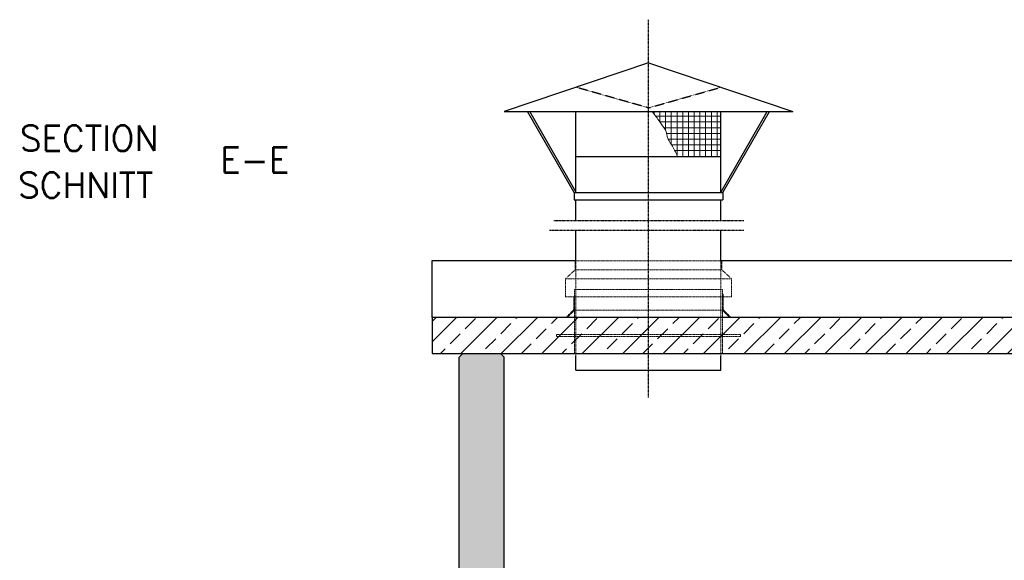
# Model space of a CAD drawing. Header units: millimetres. Extents: x -197187 to 241957296, y -45270 to 70505.
# Tile 96 of 116: x 69394 to 74854, y -24107 to -21110. Entities that reach past the tile are written whole.
import ezdxf

# ---------------------------------------------------------------- set-up
doc = ezdxf.new("R2010")
doc.units = ezdxf.units.MM
doc.header["$LTSCALE"] = 0.5
for name, pattern in [('DASHDOT', [1, 0.5, -0.25, 0, -0.25]), ('HIDDEN', [0.375, 0.25, -0.125]), ('JIS_02_1.0', [2, 1, -1])]:
    doc.linetypes.add(name, pattern=pattern)
for name, color, linetype in [('21', 7, 'Continuous'), ('4', 7, 'Continuous'), ('41', 7, 'Continuous')]:
    doc.layers.add(name, color=color, linetype=linetype)
doc.styles.add('ROMANS', font='ROMANS', dxfattribs={"height": 0.2})
pattern_1 = [(45, (123557.7247622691, -877.6500483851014), (-112.2532015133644, 112.2532015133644), []), (45, (123669.9780122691, -877.6500483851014), (-112.2532015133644, 112.2532015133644), [79.375, -39.6875])]

msp = doc.modelspace()

# ---------------------------------------------------------------- hatches: boundary and pattern name
at = {"lineweight": 5}
h = msp.add_hatch(dxfattribs=at)
h.set_pattern_fill('ANSI33', color=256, scale=25)
h.set_pattern_definition(pattern_1)
h.paths.add_polyline_path([(80638.29109379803, -22760.15967597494), (71680.85854826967, -22760.15967597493), (71680.85854826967, -22960.89771979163), (76010.79109379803, -22960.89771979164), (76010.79109379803, -23460.89771979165), (76410.79109379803, -23460.89771979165), (76410.79109379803, -22960.89771979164), (80150.79109379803, -22960.89771979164), (80150.79109379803, -23460.89771979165), (80550.79109379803, -23460.89771979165), (80550.79109379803, -22960.89771979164), (80638.29109379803, -22960.89771979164)])
h.paths.add_polyline_path([(80728.29109379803, -22760.15967597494), (80638.29109379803, -22760.15967597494), (80638.29109379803, -22960.89771979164), (80728.29109379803, -22960.89771979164)])
h.paths.add_polyline_path([(80980.79109379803, -22760.15967597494), (80728.29109379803, -22760.15967597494), (80728.29109379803, -22960.89771979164), (80980.79109379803, -22960.89771979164)])
h.paths.add_polyline_path([(81233.29109379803, -22760.15967597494), (80980.79109379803, -22760.15967597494), (80980.79109379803, -22960.89771979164), (81233.29109379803, -22960.89771979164)])
h.paths.add_polyline_path([(81323.29109379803, -22760.15967597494), (81233.29109379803, -22760.15967597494), (81233.29109379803, -22960.89771979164), (81323.29109379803, -22960.89771979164)])
h.paths.add_polyline_path([(84871.50332208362, -22960.89771979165), (84871.50332208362, -22760.15967597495), (81323.29109379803, -22760.15967597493), (81323.29109379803, -22960.89771979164)])
h = msp.add_hatch(dxfattribs=at)
h.set_pattern_fill('ANSI33', color=256, scale=25)
h.set_pattern_definition(pattern_1)
h.paths.add_polyline_path([(71830.79109379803, -22980.89771979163), (71850.79109379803, -22960.89771979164), (72060.79109379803, -22960.89771979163), (72080.79109379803, -22980.89771979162), (72080.79109379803, -27409.87194976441), (84480.79109379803, -27409.87194976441), (84480.79109379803, -22980.89771979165), (84500.79109379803, -22960.89771979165), (84710.79109379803, -22960.89771979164), (84730.79109379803, -22980.89771979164), (84730.79109379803, -27709.87194976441), (71830.79109379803, -27709.87194976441)])
at = {"layer": '21', "lineweight": 5}
h = msp.add_hatch(dxfattribs=at)
h.set_pattern_fill('NET', color=256, scale=10)
h.set_pattern_definition([(0, (109868.9015745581, -37012.10638077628), (0, 31.75), []), (90, (109868.9015745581, -37012.10638077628), (-31.75, 1.944126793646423e-15), [])])
edge = h.paths.add_edge_path()
edge.add_spline(control_points=[(72901.89636900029, -21618.60121028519), (72915.87076900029, -21637.76807695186), (72929.8451690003, -21656.93494361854), (72943.81956900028, -21676.1018102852)], knot_values=[0, 0, 0, 0, 0.2464909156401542, 0.2464909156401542, 0.2464909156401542, 0.2464909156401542], degree=3, periodic=0)
edge.add_spline(control_points=[(72943.81956900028, -21676.1018102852), (72954.08144393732, -21690.17668925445), (72964.08671660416, -21704.42158592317), (72973.6729690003, -21718.99061028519)], knot_values=[0.2464909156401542, 0.2464909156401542, 0.2464909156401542, 0.2464909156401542, 0.4274975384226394, 0.4274975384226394, 0.4274975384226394, 0.4274975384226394], degree=3, periodic=0)
edge.add_spline(control_points=[(72973.6729690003, -21718.99061028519), (72983.80585125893, -21734.39039347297), (72980.89284637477, -21755.73350546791), (72989.74776900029, -21771.8354102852)], knot_values=[0.4274975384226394, 0.4274975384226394, 0.4274975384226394, 0.4274975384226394, 0.6188255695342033, 0.6188255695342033, 0.6188255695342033, 0.6188255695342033], degree=3, periodic=0)
edge.add_spline(control_points=[(72989.74776900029, -21771.8354102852), (72997.1796381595, -21785.34961643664), (73006.08680874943, -21798.09939802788), (73013.47736900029, -21811.6606102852)], knot_values=[0.6188255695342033, 0.6188255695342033, 0.6188255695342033, 0.6188255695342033, 0.7794057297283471, 0.7794057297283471, 0.7794057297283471, 0.7794057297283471], degree=3, periodic=0)
edge.add_spline(control_points=[(73013.47736900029, -21811.6606102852), (73021.06805588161, -21825.58904229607), (73029.53263511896, -21839.14919178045), (73035.6759690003, -21853.7834102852)], knot_values=[0.7794057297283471, 0.7794057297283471, 0.7794057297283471, 0.7794057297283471, 0.9443341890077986, 0.9443341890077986, 0.9443341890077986, 0.9443341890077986], degree=3, periodic=0)
edge.add_spline(control_points=[(73035.6759690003, -21853.7834102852), (73037.74943566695, -21858.72267695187), (73039.82290233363, -21863.66194361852), (73041.89636900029, -21868.60121028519)], knot_values=[0.9443341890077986, 0.9443341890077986, 0.9443341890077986, 0.9443341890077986, 1, 1, 1, 1], degree=3, periodic=0)
edge.add_line((73041.89636900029, -21868.60121028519), (73282.79109379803, -21868.60121028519))
edge.add_line((73282.79109379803, -21868.60121028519), (73282.79109379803, -21618.60121028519))
edge.add_line((73282.79109379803, -21618.60121028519), (72901.89636900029, -21618.60121028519))

# ---------------------------------------------------------------- linework, layer by layer
at = {"linetype": 'JIS_02_1.0', "lineweight": 18, "ltscale": 3}
for p, q in [((72478.79109379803, -22975.89771979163), (72478.79109379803, -22395.89771979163)), ((73282.79109379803, -22975.89771979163), (73282.79109379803, -22395.89771979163)), ((72474.79109379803, -22445.89771979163), (73286.79109379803, -22445.89771979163)), ((72474.79109379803, -22495.89771979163), (72474.79109379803, -22445.89771979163)), ((73286.79109379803, -22495.89771979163), (73286.79109379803, -22445.89771979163)), ((72474.79109379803, -22495.89771979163), (72420.79109379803, -22545.89771979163)), ((72420.79109379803, -22545.89771979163), (73340.79109379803, -22545.89771979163)), ((72420.79109379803, -22645.89771979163), (72420.79109379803, -22545.89771979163)), ((72474.79109379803, -22495.89771979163), (73286.79109379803, -22495.89771979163)), ((73286.79109379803, -22495.89771979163), (73340.79109379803, -22545.89771979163)), ((73340.79109379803, -22645.89771979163), (73340.79109379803, -22545.89771979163)), ((72420.79109379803, -22645.89771979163), (73340.79109379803, -22645.89771979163)), ((72466.75549379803, -22717.36221979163), (72466.75549379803, -22645.89771979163)), ((73291.29109379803, -22605.89771979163), (72470.29109379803, -22605.89771979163)), ((72470.29109379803, -22645.89771979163), (72470.29109379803, -22605.89771979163)), ((72470.29109379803, -22720.89771979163), (72470.29109379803, -22645.89771979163)), ((73291.29109379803, -22645.89771979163), (73291.29109379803, -22605.89771979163)), ((73291.29109379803, -22720.89771979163), (73291.29109379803, -22645.89771979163)), ((73294.82659379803, -22717.36221979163), (73294.82659379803, -22629.43331979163)), ((72466.75549379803, -22717.36221979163), (72423.21999379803, -22760.89771979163)), ((72470.29109379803, -22720.89771979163), (72430.29109379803, -22760.89771979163)), ((73291.29109379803, -22720.89771979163), (72470.29109379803, -22720.89771979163)), ((72470.29109379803, -22960.89771979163), (72470.29109379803, -22720.89771979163)), ((73291.29109379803, -22720.89771979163), (73331.29109379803, -22760.89771979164)), ((73291.29109379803, -22960.89771979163), (73291.29109379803, -22720.89771979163)), ((73294.82659379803, -22717.36221979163), (73338.36209379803, -22760.89771979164)), ((72370.29109379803, -22865.89771979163), (72370.29109379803, -22855.89771979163)), ((73391.29109379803, -22855.89771979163), (72370.29109379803, -22855.89771979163)), ((73391.29109379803, -22865.89771979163), (72370.29109379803, -22865.89771979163)), ((73391.29109379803, -22865.89771979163), (73391.29109379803, -22855.89771979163))]:
    msp.add_line(p, q, dxfattribs=at)
for p, q in [((71680.85854826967, -22444.735659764), (72478.79109379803, -22444.735659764)), ((71680.85854826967, -22760.15967597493), (71680.85854826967, -22444.735659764)), ((73282.79109379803, -22444.735659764), (84871.50332208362, -22444.735659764)), ((71830.79109379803, -22980.89771979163), (71850.79109379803, -22960.89771979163)), ((71850.79109379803, -22960.89771979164), (72060.79109379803, -22960.89771979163)), ((72080.79109379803, -22980.89771979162), (72060.79109379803, -22960.89771979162))]:
    msp.add_line(p, q)
msp.add_lwpolyline([(84871.50332208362, -22760.15967597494), (71680.85854826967, -22760.15967597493), (71680.85854826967, -22960.89771979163), (76010.79109379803, -22960.89771979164)])
at = {"layer": '21', "linetype": 'DASHDOT', "ltscale": 10}
for p, q in [((72880.79109379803, -23204.38551979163), (72880.79109379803, -21109.61301979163)), ((72355.75539379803, -22222.72651979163), (73408.54859379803, -22222.72651979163)), ((72332.20729379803, -22276.80491979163), (73408.54859379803, -22276.80491979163))]:
    msp.add_line(p, q, dxfattribs=at)
at = {"layer": '21', "linetype": 'Continuous', "ltscale": 10}
for p, q in [((72880.79109379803, -21348.60121028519), (72080.79109379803, -21618.60121028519)), ((72880.79109379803, -21348.60121028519), (73680.79109379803, -21618.60121028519)), ((72080.79109379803, -21618.60121028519), (73680.79109379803, -21618.60121028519)), ((72468.79109379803, -22068.60121028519), (72210.79109379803, -21618.60121028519)), ((72477.46629379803, -22063.6274102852), (72222.31789379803, -21618.60121028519)), ((72478.79109379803, -21868.60121028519), (72478.79109379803, -21618.60121028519)), ((73282.79109379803, -21868.60121028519), (73282.79109379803, -21618.60121028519)), ((73284.11569379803, -22063.6274102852), (73539.26409379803, -21618.60121028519)), ((73292.79109379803, -22068.60121028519), (73550.79109379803, -21618.60121028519)), ((72478.79109379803, -21868.60121028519), (73282.79109379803, -21868.60121028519)), ((72478.79109379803, -22068.60121028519), (72478.79109379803, -21868.60121028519)), ((73282.79109379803, -22068.60121028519), (73282.79109379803, -21868.60121028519)), ((72468.79109379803, -22068.60121028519), (73292.79109379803, -22068.60121028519)), ((72468.79109379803, -22068.60121028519), (72468.79109379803, -22108.60121028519)), ((72468.79109379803, -22108.60121028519), (73292.79109379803, -22108.60121028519)), ((72478.79109379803, -22222.72651979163), (72478.79109379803, -22108.60121028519)), ((73282.79109379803, -22222.72651979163), (73282.79109379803, -22108.60121028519)), ((73292.79109379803, -22068.60121028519), (73292.79109379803, -22108.60121028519)), ((72478.79109379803, -22445.89771979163), (72478.79109379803, -22276.80491979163)), ((73282.79109379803, -22445.89771979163), (73282.79109379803, -22276.80491979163)), ((72478.79109379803, -23052.37194976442), (72478.79109379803, -22975.89771979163)), ((73282.79109379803, -23052.37194976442), (73282.79109379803, -22975.89771979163)), ((72478.79109379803, -23052.37194976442), (73282.79109379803, -23052.37194976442))]:
    msp.add_line(p, q, dxfattribs=at)
at = {"layer": '21', "linetype": 'HIDDEN', "ltscale": 10}
for q in [(72478.79109379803, -21484.27621028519), (73282.79109379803, -21484.27621028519)]:
    msp.add_line((72880.79109379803, -21598.60121028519), q, dxfattribs=at)
at = {"layer": '21', "linetype": 'Continuous', "lineweight": 5, "ltscale": 10}
msp.add_open_spline([(72901.89636900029, -21618.60121028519), (72915.87076900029, -21637.76807695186), (72929.8451690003, -21656.93494361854), (72943.81956900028, -21676.1018102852), (72954.08144393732, -21690.17668925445), (72964.08671660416, -21704.42158592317), (72973.6729690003, -21718.99061028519), (72983.80585125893, -21734.39039347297), (72980.89284637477, -21755.73350546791), (72989.74776900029, -21771.8354102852), (72997.1796381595, -21785.34961643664), (73006.08680874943, -21798.09939802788), (73013.47736900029, -21811.6606102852), (73021.06805588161, -21825.58904229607), (73029.53263511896, -21839.14919178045), (73035.6759690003, -21853.7834102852), (73037.74943566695, -21858.72267695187), (73039.82290233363, -21863.66194361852), (73041.89636900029, -21868.60121028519)], degree=3, knots=[0, 0, 0, 0, 0.2464909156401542, 0.2464909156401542, 0.2464909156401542, 0.4274975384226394, 0.4274975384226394, 0.4274975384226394, 0.6188255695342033, 0.6188255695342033, 0.6188255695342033, 0.7794057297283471, 0.7794057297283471, 0.7794057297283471, 0.9443341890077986, 0.9443341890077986, 0.9443341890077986, 1, 1, 1, 1], dxfattribs=at)
at = {"layer": '41', "linetype": 'Continuous', "ltscale": 10}
for p, q in [((71830.79109379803, -27709.87194976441), (71830.79109379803, -22980.89771979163)), ((72080.79109379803, -27409.87194976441), (72080.79109379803, -22980.89771979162))]:
    msp.add_line(p, q, dxfattribs=at)

# ---------------------------------------------------------------- texts
at = {"layer": '4', "linetype": 'Continuous', "ltscale": 10, "style": 'ROMANS'}
for s, p in [('SECTION', (69395.30948914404, -21837.17188959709)), ('E-E', (70505.30948914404, -21957.17188959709)), ('SCHNITT', (69385.30948914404, -22097.17188959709))]:
    msp.add_text(s, height=140, dxfattribs=at).set_placement(p)

doc.saveas('drawing.dxf')
